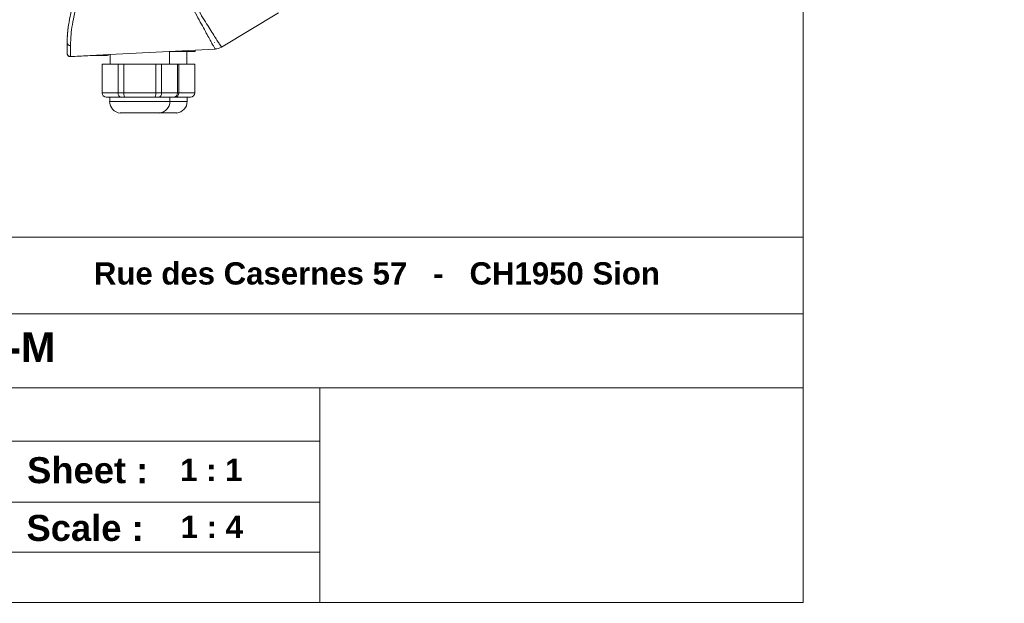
# Model space of a CAD drawing. Header units: millimetres. Extents: x 0 to 437, y 0 to 311.
# Tile 33 of 44: x 205 to 321, y 0 to 69. Entities that reach past the tile are written whole.
import ezdxf

# ---------------------------------------------------------------- set-up
doc = ezdxf.new("R2010")
doc.units = ezdxf.units.MM
for name, color, linetype, lineweight in [('APPARENT', 7, 'Continuous', 0), ('ARETES TANGENTES', 7, 'Continuous', 0), ('CONTINU', 7, 'Continuous', 0), ('DIMENSIONS', 7, 'Continuous', 0)]:
    doc.layers.add(name, color=color, linetype=linetype, lineweight=lineweight)
doc.dimstyles.new('ISO-25', dxfattribs={"dimtxt": 2.5, "dimasz": 2.5, "dimexe": 1.25, "dimexo": 0.625, "dimtad": 1, "dimtxsty": 'Standard', "dimcen": 2.5, "dimadec": 0, "dimazin": 0, "dimtfac": 1, "dimtmove": 0, "dimatfit": 3, "dimfxl": 1, "dimarcsym": 0})

# ---------------------------------------------------------------- blocks, each defined once
blk = doc.blocks.new('D3')
h = blk.add_hatch(color=7)
h.paths.add_polyline_path([(211.99, 185.1), (208.99, 185.6), (211.99, 186.1)], flags=0)
h.paths.add_polyline_path([(240.21, 186.1), (243.21, 185.6), (240.21, 185.1)], flags=0)
at = {"layer": 'DIMENSIONS'}
for p, q in [((208.99, 170.1), (208.99, 185.6)), ((211.99, 185.6), (226, 185.6)), ((230.23, 185.6), (221.06, 185.6)), ((240.21, 185.6), (226, 185.6)), ((243.21, 165.35), (243.21, 185.6))]:
    blk.add_line(p, q, dxfattribs=at)
for points in [[(208.99, 185.6), (211.99, 186.1), (211.99, 185.1), (208.99, 185.6)], [(243.21, 185.6), (240.21, 185.1), (240.21, 186.1), (243.21, 185.6)]]:
    blk.add_lwpolyline(points, dxfattribs=at)
at = {"layer": 'DIMENSIONS', "char_height": 1.9699, "attachment_point": 5}
for s, insert in [('{\\fArial|b0|i0|c0|p0;136.9}{\\fArial|b0|i0|c0|p0;}', (226, 187.19)), ('{\\fArial|b0|i0|c0|p0;}', (221.76, 187.19)), ('{\\fArial|b0|i0|c0|p0;}', (226, 187.19)), ('{\\fArial|b0|i0|c0|p0;}', (226, 187.19)), ('{\\fArial|b0|i0|c0|p0;}', (230.23, 187.19))]:
    blk.add_mtext(s, dxfattribs=dict(at, insert=insert))
blk = doc.blocks.new('BLOCK1')
at = {"layer": 'CONTINU'}
for p, q in [((296.89, 0.1), (296.89, 200.1)), ((150.01, 43.11), (296.89, 43.11)), ((296.89, 43.11), (150.01, 43.11)), ((296.89, 43.11), (250.08, 43.11)), ((296.89, 43.11), (296.89, 0.1)), ((296.89, 0.1), (296.89, 43.11)), ((296.89, 19.98), (296.89, 43.11)), ((150.01, 34.08), (296.89, 34.08)), ((239.96, 25.38), (150.01, 25.38)), ((239.96, 0.1), (239.96, 25.38)), ((239.96, 25.38), (296.89, 25.38)), ((296.89, 25.38), (296.89, 0.1)), ((150.01, 19.09), (239.96, 19.09)), ((239.96, 11.92), (150.01, 11.92)), ((239.96, 0.1), (239.96, 11.92)), ((150.01, 6.01), (239.96, 6.01)), ((10.89, 0.1), (296.89, 0.1)), ((296.89, 0.1), (150.01, 0.1)), ((150.01, 0.1), (239.96, 0.1)), ((296.89, 0.1), (239.96, 0.1)), ((250.08, 0.1), (296.89, 0.1))]:
    blk.add_line(p, q, dxfattribs=at)
at = {"layer": 'CONTINU', "attachment_point": 4}
for s, insert, char_height in [('{\\fArial|b1|i0|c0|p0;\\C7;STUDER Innotec   }{\\fMS Shell Dlg|b0|i0|c0|p0;\\C7;\\H0.4x;             }{\\fArial|b1|i0|c0|p0;\\C7;\\H0.6x;Rue des Casernes 57   -   CH1950 Sion}{\\fArial|b1|i0|c0|p0;\\C7;\\H0.6x;}', (151.22, 39.68), 4.37747), ('{\\fArial|b1|i0|c0|p0;\\C7;XTENDER-M}{\\fArial|b1|i0|c0|p0;\\C7;}', (179.75, 30.14), 3.502), ('{\\fArial|b1|i0|c0|p0;\\C7;Sheet :}{\\fMS Shell Dlg|b0|i0|c0|p0;\\C7;\\H0.5714286x;}', (205.49, 15.65), 3.0642), ('{\\fArial|b1|i0|c0|p0;\\C7;1 : 1}{\\fArial|b1|i0|c0|p0;\\C7;}', (223.52, 15.7), 2.6265), ('{\\fArial|b1|i0|c0|p0;\\C7;Scale :}{\\fMS Shell Dlg|b0|i0|c0|p0;\\C7;\\H0.5714286x;}', (205.42, 8.85), 3.0642), ('{\\fArial|b1|i0|c0|p0;\\C7;1 : 4}{\\fArial|b1|i0|c0|p0;\\C7;}', (223.58, 8.99), 2.6265)]:
    blk.add_mtext(s, dxfattribs=dict(at, insert=insert, char_height=char_height))

msp = doc.modelspace()

# ---------------------------------------------------------------- linework, layer by layer
at = {"layer": 'APPARENT'}
for p, q in [((235.11, 69.51), (228.38, 65.48)), ((210.21, 65.89), (210.21, 65.97)), ((210.21, 65.81), (210.21, 65.97)), ((210.21, 65.44), (210.21, 65.89)), ((210.21, 65.81), (210.21, 65.81)), ((210.21, 65.07), (210.21, 65.44)), ((210.21, 65.21), (210.21, 65.44)), ((210.21, 64.84), (210.21, 65.07)), ((210.21, 65.02), (210.21, 65.03)), ((210.21, 64.77), (210.21, 64.97)), ((213.66, 64.51), (227.63, 65.25)), ((222.26, 64.97), (223.28, 64.97)), ((222.27, 64.97), (222.27, 63.47)), ((223.28, 65.02), (223.28, 64.97)), ((223.28, 64.97), (223.39, 64.97)), ((223.39, 64.97), (223.39, 65.02)), ((223.39, 64.97), (225.3, 64.97)), ((224.29, 64.97), (224.29, 63.47)), ((225.3, 65.13), (225.3, 64.97)), ((227.57, 66.03), (227.59, 66)), ((210.21, 64.73), (210.21, 64.84)), ((210.21, 64.73), (210.21, 64.73)), ((210.21, 64.73), (210.21, 64.73)), ((213.2, 64.49), (214.3, 64.49)), ((214.3, 64.49), (214.91, 64.49)), ((215.27, 64.6), (215.27, 63.47)), ((216.21, 63.47), (214.32, 63.47)), ((214.32, 60.09), (214.32, 63.47)), ((216.88, 63.47), (216.21, 63.47)), ((216.21, 63.47), (216.21, 60.09)), ((216.88, 60.09), (216.88, 63.47)), ((220.66, 63.47), (216.88, 63.47)), ((221.33, 63.47), (220.66, 63.47)), ((220.66, 63.47), (220.66, 60.09)), ((223.22, 63.47), (221.33, 63.47)), ((221.33, 60.09), (221.33, 63.47)), ((223.22, 63.47), (223.22, 60.09)), ((223.36, 63.47), (223.22, 63.47)), ((225.25, 63.47), (223.36, 63.47)), ((223.36, 60.09), (223.36, 63.47)), ((225.25, 63.47), (225.25, 60.09)), ((214.82, 59.59), (215.69, 59.59)), ((215.22, 59.59), (215.22, 59.08)), ((215.69, 59.59), (216.57, 59.59)), ((216.57, 59.59), (217.01, 59.59)), ((217.01, 59.59), (218.77, 59.59)), ((218.77, 59.59), (220.52, 59.59)), ((220.52, 59.59), (220.97, 59.59)), ((220.97, 59.59), (221.84, 59.59)), ((221.84, 59.59), (222.72, 59.59)), ((222.32, 59.59), (222.32, 59.08)), ((222.72, 59.59), (222.99, 59.59)), ((222.99, 59.59), (223.87, 59.59)), ((223.87, 59.59), (224.75, 59.59)), ((224.34, 59.59), (224.34, 59.08)), ((216.46, 57.72), (217.61, 57.72)), ((217.61, 57.72), (221.08, 57.72)), ((221.08, 57.72), (223.11, 57.72))]:
    msp.add_line(p, q, dxfattribs=at)
for centre, radius, start, end in [((227.55, 66.87), 1.62, 273.0005, 300.9324), ((214.82, 60.09), 0.5, 180, 270), ((222.72, 60.09), 0.5, 270, 0), ((224.75, 60.09), 0.5, 270, 0), ((216.59, 59.08), 1.38, 180, 264.2608), ((220.94, 59.08), 1.37, 275.7392, 0), ((222.97, 59.08), 1.37, 275.7392, 0)]:
    msp.add_arc(centre, radius, start, end, dxfattribs=at)
for centre, major_axis, ratio, start_param, end_param in [((214.3, 64.74), (0, -0.25), 0.702575, 0, 0.72978), ((214.91, 64.74), (-0.286, 0), 0.873453, 1.570796, 2.50543), ((216.57, 60.09), (0, -0.5), 0.732051, -1.570796, 0), ((217.01, 60.09), (0, -0.5), 0.267949, -1.570796, 0), ((220.52, 60.09), (0, 0.5), 0.267949, 3.141593, 4.712389), ((220.97, 60.09), (0, 0.5), 0.732051, 3.141593, 4.712389), ((222.99, 60.09), (0, 0.5), 0.732051, 3.141593, 4.712389)]:
    msp.add_ellipse(centre, major_axis=major_axis, ratio=ratio, start_param=start_param, end_param=end_param, dxfattribs=at)
for points, knots in [([(210.33, 67.77), (210.33, 67.78), (210.38, 68.18), (210.53, 69.05), (210.91, 70.65), (211.39, 72.22), (211.7, 73.15), (211.84, 73.56)], [0.1310531, 0.1310531, 0.1310531, 0.1310531, 0.1333333, 0.2, 0.2666667, 0.3333333, 0.3915814, 0.3915814, 0.3915814, 0.3915814]), ([(210.24, 66.83), (210.25, 67.04), (210.27, 67.28), (210.32, 67.75), (210.36, 68), (210.4, 68.25)], [0.5709328, 0.5709328, 0.5709328, 0.5709328, 0.9649487, 0.9649487, 1.3512021, 1.3512021, 1.3512021, 1.3512021]), ([(210.21, 65.97), (210.21, 66.19), (210.22, 66.48), (210.24, 66.82), (210.24, 66.85)], [0, 0, 0, 0, 0.06666667, 0.07295706, 0.07295706, 0.07295706, 0.07295706]), ([(210.21, 66.71), (210.21, 66.74), (210.21, 66.76), (210.23, 66.8), (210.23, 66.81), (210.24, 66.82)], [0, 0, 0, 0, 0.03237422, 0.03237422, 0.04766464, 0.04766464, 0.04766464, 0.04766464]), ([(210.6, 64.36), (210.58, 64.36), (210.56, 64.36), (210.52, 64.36), (210.5, 64.37), (210.44, 64.38), (210.41, 64.4), (210.34, 64.45), (210.31, 64.47), (210.26, 64.54), (210.24, 64.58), (210.22, 64.65), (210.21, 64.69), (210.21, 64.73)], [0.0000159, 0.0000159, 0.0000159, 0.0000159, 0.0252887, 0.0252887, 0.0499271, 0.0499271, 0.0991885, 0.0991885, 0.1483142, 0.1483142, 0.1971136, 0.1971136, 0.2463581, 0.2463581, 0.2463581, 0.2463581]), ([(210.3, 64.49), (210.29, 64.5), (210.29, 64.5), (210.26, 64.54), (210.24, 64.58), (210.22, 64.65), (210.21, 64.69), (210.21, 64.73)], [0.1398469, 0.1398469, 0.1398469, 0.1398469, 0.1485613, 0.1485613, 0.1971938, 0.1971938, 0.2463705, 0.2463705, 0.2463705, 0.2463705]), ([(210.6, 64.36), (210.58, 64.36), (210.56, 64.36), (210.52, 64.36), (210.5, 64.37), (210.44, 64.38), (210.4, 64.4), (210.37, 64.43), (210.36, 64.43), (210.35, 64.44)], [0, 0, 0, 0, 0.0253941, 0.0253941, 0.0501244, 0.0501244, 0.0995796, 0.0995796, 0.1087846, 0.1087846, 0.1087846, 0.1087846])]:
    msp.add_open_spline(points, degree=3, knots=knots, dxfattribs=at)
for points in [[(210.24, 66.85), (210.26, 67.14), (210.29, 67.45), (210.33, 67.77)], [(210.21, 66.71), (210.21, 66.73), (210.21, 66.76), (210.22, 66.78)], [(213.66, 64.51), (213.32, 64.5), (212.65, 64.46), (211.63, 64.41), (210.95, 64.37), (210.6, 64.36)]]:
    msp.add_open_spline(points, degree=3, dxfattribs=at)
at = {"layer": 'ARETES TANGENTES'}
for p, q in [((210.21, 66.71), (210.23, 66.71)), ((210.21, 65.97), (210.21, 65.97)), ((210.6, 64.36), (210.6, 64.36)), ((216.21, 60.09), (214.32, 60.09)), ((216.88, 60.09), (216.21, 60.09)), ((220.66, 60.09), (216.88, 60.09)), ((221.33, 60.09), (220.66, 60.09)), ((223.22, 60.09), (221.33, 60.09)), ((223.36, 60.09), (223.22, 60.09)), ((225.25, 60.09), (223.36, 60.09)), ((222.32, 59.08), (215.22, 59.08)), ((224.34, 59.08), (222.32, 59.08))]:
    msp.add_line(p, q, dxfattribs=at)
msp.add_ellipse((210.58, 65.97), major_axis=(0.375, 0), ratio=0.826647, start_param=-3.141573, end_param=-1.512889, dxfattribs=at)
for points in [[(210.61, 65.66), (210.61, 65.89), (210.62, 66.42), (210.71, 67.47), (210.92, 68.77), (211.3, 70.37), (211.8, 72.02), (212.29, 73.52), (212.74, 74.84), (213.14, 76.07), (213.46, 77.18), (213.73, 78.2), (213.94, 79.15), (214.08, 80.02), (214.18, 80.83), (214.23, 81.56), (214.24, 82.01), (214.24, 82.22)], [(227.63, 65.25), (227.63, 65.25), (227.61, 65.29), (227.49, 65.5), (227.28, 65.88), (226.99, 66.42), (226.61, 67.11), (226.15, 67.94), (225.62, 68.9), (225.02, 70), (224.38, 71.21), (223.65, 72.62), (223, 73.95), (222.4, 75.24), (221.87, 76.45), (221.43, 77.57), (221.06, 78.61), (220.77, 79.6), (220.54, 80.53), (220.4, 81.41), (220.36, 81.96), (220.36, 82.22)], [(228.38, 65.48), (228.38, 65.48), (228.35, 65.53), (228.2, 65.76), (227.94, 66.16), (227.59, 66.71), (227.15, 67.4), (226.64, 68.21), (226.06, 69.15), (225.42, 70.22), (224.73, 71.41), (223.97, 72.8), (223.29, 74.1), (222.66, 75.37), (222.12, 76.57), (221.66, 77.67), (221.28, 78.69), (220.97, 79.67), (220.74, 80.58), (220.6, 81.44), (220.56, 81.97), (220.56, 82.22)], [(210.6, 64.36), (210.6, 64.36), (210.6, 64.43), (210.6, 64.67), (210.6, 65.06), (210.61, 65.44), (210.61, 65.66)]]:
    msp.add_open_spline(points, degree=3, dxfattribs=at)
msp.add_open_spline([(210.6, 64.36), (210.58, 64.36), (210.54, 64.36), (210.48, 64.37), (210.42, 64.39), (210.36, 64.43), (210.31, 64.47), (210.27, 64.53), (210.23, 64.59), (210.21, 64.66), (210.21, 64.71), (210.21, 64.73)], degree=3, knots=[0, 0, 0, 0, 0.1111111, 0.2222222, 0.3333333, 0.4444444, 0.5555556, 0.6666667, 0.7777778, 0.8888889, 0.9998798, 0.9998798, 0.9998798, 0.9998798], dxfattribs=at)

# ---------------------------------------------------------------- block references
at = {"layer": 'CONTINU'}
msp.add_blockref('BLOCK1', (0, 0), dxfattribs=at)

# ---------------------------------------------------------------- dimensions: what is measured, and where the dimension line sits
at = {"layer": 'DIMENSIONS'}
dim = msp.add_linear_dim(base=(0, 0), p1=(208.99, 170.1), p2=(243.21, 165.35), angle=180, dimstyle='ISO-25', override={"dimtxt": 2.499554, "dimtad": 1, "dimdec": 1, "dimzin": 0, "dimse1": 0, "dimse2": 0, "dimsd1": 0, "dimsd2": 0, "dimadec": 1, "dimazin": 0, "dimtol": 0, "dimlim": 0, "dimtp": 0, "dimtm": 0, "dimtdec": 1}, dxfattribs=at)
dim.commit()
dim.dimension.update_dxf_attribs({"geometry": 'D3', "text_midpoint": (436.58, 309.16), "text_rotation": 180})

doc.saveas('drawing.dxf')
